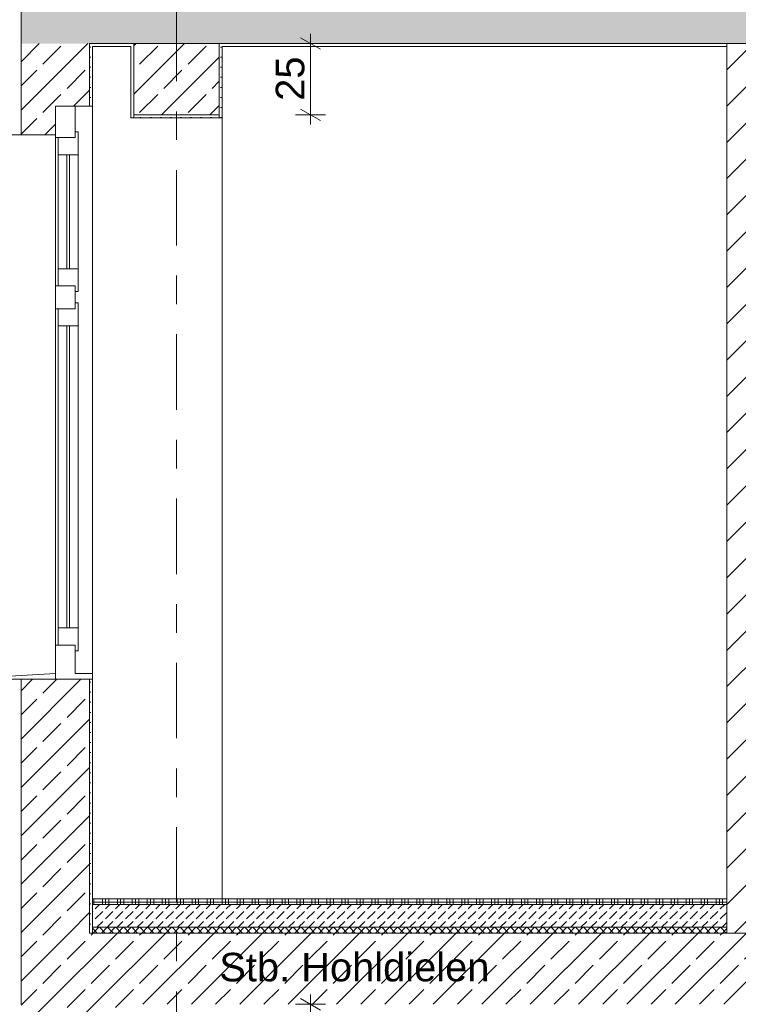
# Model space of a CAD drawing. Header units: metres. Extents: x -17.8 to 3.6, y -5.9 to 16.3.
# Tile 4 of 77: x -13.7 to -11.2, y -0.4 to 3.1. Entities that reach past the tile are written whole.
import ezdxf

# ---------------------------------------------------------------- set-up
doc = ezdxf.new("R2010")
doc.units = ezdxf.units.M
doc.header["$MEASUREMENT"] = 0
doc.linetypes.add('Strichlinie doppelt', pattern=[0.546806, 0.264583, -0.105833, 0.070556, -0.105833])
doc.linetypes.add('Wipeout_Contour', pattern=[1, 0, -1])
for name, color, linetype in [('152 - Bemaßung_ Beschriftung.Ausbau', 7, 'Continuous'), ('451 - Universal.Achsen Raster', 7, 'Continuous'), ('603 - Struktur.Bodenplatte_ Decke Roh', 7, 'Continuous'), ('604 - Struktur.Wand Aussen', 7, 'Continuous'), ('605 - Struktur.Wand Innen', 7, 'Continuous'), ('607 - Struktur.Stütze', 7, 'Continuous'), ('608 - Struktur.Träger', 7, 'Continuous'), ('650 - Abdeckung.Fußboden Aufbau', 7, 'Continuous')]:
    doc.layers.add(name, color=color, linetype=linetype)
doc.styles.add('ERSTELLTER_STIL_1', font='txt')
doc.dimstyles.new('ERSTELLTER_STIL__1', dxfattribs={"dimtxt": 0.1, "dimasz": 0.0532, "dimexe": 0.18, "dimexo": 0.0625, "dimgap": 0, "dimtad": 1, "dimzin": 0, "dimdsep": 46, "dimtxsty": 'ERSTELLTER_STIL_1', "dimblk": 'ARROWHEAD_2', "dimblk1": 'ARROWHEAD_2', "dimblk2": 'ARROWHEAD_2', "dimcen": 0.09, "dimse1": 1, "dimse2": 1, "dimclrd": 7, "dimclre": 7, "dimclrt": 7, "dimazin": 0, "dimtfac": 1, "dimtdec": 4, "dimtmove": 0, "dimatfit": 3, "dimfxl": 1, "dimtolj": 1, "dimtzin": 0, "dimarcsym": 0})
pattern_1 = [(45, (0, 0), (-0.0848528, 0.0848528), []), (45, (-0.04243, 0.04243), (-0.0848528, 0.0848528), [0.09, -0.03])]
pattern_2 = [(45, (0, 0), (-0.01767767, 0.01767767), [0, -0.025])]

# ---------------------------------------------------------------- blocks, each defined once
blk = doc.blocks.new('*X19')
at = {"layer": '650 - Abdeckung.Fußboden Aufbau', "color": 7, "linetype": 'Continuous', "lineweight": 5}
for p, q in [((-13.44, 0), (-13.44, -0.02)), ((-13.41, 0), (-13.41, -0.02)), ((-13.39875, 0), (-13.39875, -0.02)), ((-13.3875, 0), (-13.3875, -0.02)), ((-13.3575, 0), (-13.3575, -0.02)), ((-13.34625, 0), (-13.34625, -0.02)), ((-13.335, 0), (-13.335, -0.02)), ((-13.305, 0), (-13.305, -0.02)), ((-13.29375, 0), (-13.29375, -0.02)), ((-13.2825, 0), (-13.2825, -0.02)), ((-13.2525, 0), (-13.2525, -0.02)), ((-13.24125, 0), (-13.24125, -0.02)), ((-13.23, 0), (-13.23, -0.02)), ((-13.2, 0), (-13.2, -0.02)), ((-13.18875, 0), (-13.18875, -0.02)), ((-13.1775, 0), (-13.1775, -0.02)), ((-13.1475, 0), (-13.1475, -0.02)), ((-13.13625, 0), (-13.13625, -0.02)), ((-13.125, 0), (-13.125, -0.02)), ((-13.095, 0), (-13.095, -0.02)), ((-13.08375, 0), (-13.08375, -0.02)), ((-13.0725, 0), (-13.0725, -0.02)), ((-13.0425, 0), (-13.0425, -0.02)), ((-13.03125, 0), (-13.03125, -0.02)), ((-13.02, 0), (-13.02, -0.02)), ((-12.99, 0), (-12.99, -0.02)), ((-12.97875, 0), (-12.97875, -0.02)), ((-12.9675, 0), (-12.9675, -0.02)), ((-12.9375, 0), (-12.9375, -0.02)), ((-12.92625, 0), (-12.92625, -0.02)), ((-12.915, 0), (-12.915, -0.02)), ((-12.885, 0), (-12.885, -0.02)), ((-12.87375, 0), (-12.87375, -0.02)), ((-12.8625, 0), (-12.8625, -0.02)), ((-12.8325, 0), (-12.8325, -0.02)), ((-12.82125, 0), (-12.82125, -0.02)), ((-12.81, 0), (-12.81, -0.02)), ((-12.78, 0), (-12.78, -0.02)), ((-12.76875, 0), (-12.76875, -0.02)), ((-12.7575, 0), (-12.7575, -0.02)), ((-12.7275, 0), (-12.7275, -0.02)), ((-12.71625, 0), (-12.71625, -0.02)), ((-12.705, 0), (-12.705, -0.02)), ((-12.675, 0), (-12.675, -0.02)), ((-12.66375, 0), (-12.66375, -0.02)), ((-12.6525, 0), (-12.6525, -0.02)), ((-12.6225, 0), (-12.6225, -0.02)), ((-12.61125, 0), (-12.61125, -0.02)), ((-12.6, 0), (-12.6, -0.02)), ((-12.57, 0), (-12.57, -0.02)), ((-12.55875, 0), (-12.55875, -0.02)), ((-12.5475, 0), (-12.5475, -0.02)), ((-12.5175, 0), (-12.5175, -0.02)), ((-12.50625, 0), (-12.50625, -0.02)), ((-12.495, 0), (-12.495, -0.02)), ((-12.465, 0), (-12.465, -0.02)), ((-12.45375, 0), (-12.45375, -0.02)), ((-12.4425, 0), (-12.4425, -0.02)), ((-12.4125, 0), (-12.4125, -0.02)), ((-12.40125, 0), (-12.40125, -0.02)), ((-12.39, 0), (-12.39, -0.02)), ((-12.36, 0), (-12.36, -0.02)), ((-12.34875, 0), (-12.34875, -0.02)), ((-12.3375, 0), (-12.3375, -0.02)), ((-12.3075, 0), (-12.3075, -0.02)), ((-12.29625, 0), (-12.29625, -0.02)), ((-12.285, 0), (-12.285, -0.02)), ((-12.255, 0), (-12.255, -0.02)), ((-12.24375, 0), (-12.24375, -0.02)), ((-12.2325, 0), (-12.2325, -0.02)), ((-12.2025, 0), (-12.2025, -0.02)), ((-12.19125, 0), (-12.19125, -0.02)), ((-12.18, 0), (-12.18, -0.02)), ((-12.15, 0), (-12.15, -0.02)), ((-12.13875, 0), (-12.13875, -0.02)), ((-12.1275, 0), (-12.1275, -0.02)), ((-12.0975, 0), (-12.0975, -0.02)), ((-12.08625, 0), (-12.08625, -0.02)), ((-12.075, 0), (-12.075, -0.02)), ((-12.045, 0), (-12.045, -0.02)), ((-12.03375, 0), (-12.03375, -0.02)), ((-12.0225, 0), (-12.0225, -0.02)), ((-11.9925, 0), (-11.9925, -0.02)), ((-11.98125, 0), (-11.98125, -0.02)), ((-11.97, 0), (-11.97, -0.02)), ((-11.94, 0), (-11.94, -0.02)), ((-11.92875, 0), (-11.92875, -0.02)), ((-11.9175, 0), (-11.9175, -0.02)), ((-11.8875, 0), (-11.8875, -0.02)), ((-11.87625, 0), (-11.87625, -0.02)), ((-11.865, 0), (-11.865, -0.02)), ((-11.835, 0), (-11.835, -0.02)), ((-11.82375, 0), (-11.82375, -0.02)), ((-11.8125, 0), (-11.8125, -0.02)), ((-11.7825, 0), (-11.7825, -0.02)), ((-11.77125, 0), (-11.77125, -0.02)), ((-11.76, 0), (-11.76, -0.02)), ((-11.73, 0), (-11.73, -0.02)), ((-11.71875, 0), (-11.71875, -0.02)), ((-11.7075, 0), (-11.7075, -0.02)), ((-11.6775, 0), (-11.6775, -0.02)), ((-11.66625, 0), (-11.66625, -0.02)), ((-11.655, 0), (-11.655, -0.02)), ((-11.625, 0), (-11.625, -0.02)), ((-11.61375, 0), (-11.61375, -0.02)), ((-11.6025, 0), (-11.6025, -0.02)), ((-11.5725, 0), (-11.5725, -0.02)), ((-11.56125, 0), (-11.56125, -0.02)), ((-11.55, 0), (-11.55, -0.02)), ((-11.52, 0), (-11.52, -0.02)), ((-11.50875, 0), (-11.50875, -0.02)), ((-11.4975, 0), (-11.4975, -0.02)), ((-11.4675, 0), (-11.4675, -0.02)), ((-11.45625, 0), (-11.45625, -0.02)), ((-11.445, 0), (-11.445, -0.02)), ((-11.415, 0), (-11.415, -0.02)), ((-11.40375, 0), (-11.40375, -0.02)), ((-11.3925, 0), (-11.3925, -0.02)), ((-11.3625, 0), (-11.3625, -0.02)), ((-11.35125, 0), (-11.35125, -0.02)), ((-11.34, 0), (-11.34, -0.02)), ((-11.31, 0), (-11.31, -0.02)), ((-11.29875, 0), (-11.29875, -0.02)), ((-11.2875, 0), (-11.2875, -0.02)), ((-11.2575, 0), (-11.2575, -0.02)), ((-11.24625, 0), (-11.24625, -0.02)), ((-11.235, 0), (-11.235, -0.02)), ((-13.445, -0.01125), (-13.44, -0.01125)), ((-13.44, -0.01125), (-13.3875, -0.01125)), ((-13.3875, -0.01125), (-13.335, -0.01125)), ((-13.335, -0.01125), (-13.2825, -0.01125)), ((-13.2825, -0.01125), (-13.23, -0.01125)), ((-13.23, -0.01125), (-13.1775, -0.01125)), ((-13.1775, -0.01125), (-13.125, -0.01125)), ((-13.125, -0.01125), (-13.0725, -0.01125)), ((-13.0725, -0.01125), (-13.02, -0.01125)), ((-13.02, -0.01125), (-12.9675, -0.01125)), ((-12.9675, -0.01125), (-12.915, -0.01125)), ((-12.915, -0.01125), (-12.8625, -0.01125)), ((-12.8625, -0.01125), (-12.81, -0.01125)), ((-12.81, -0.01125), (-12.7575, -0.01125)), ((-12.7575, -0.01125), (-12.705, -0.01125)), ((-12.705, -0.01125), (-12.6525, -0.01125)), ((-12.6525, -0.01125), (-12.6, -0.01125)), ((-12.6, -0.01125), (-12.5475, -0.01125)), ((-12.5475, -0.01125), (-12.495, -0.01125)), ((-12.495, -0.01125), (-12.4425, -0.01125)), ((-12.4425, -0.01125), (-12.39, -0.01125)), ((-12.39, -0.01125), (-12.3375, -0.01125)), ((-12.3375, -0.01125), (-12.285, -0.01125)), ((-12.285, -0.01125), (-12.2325, -0.01125)), ((-12.2325, -0.01125), (-12.18, -0.01125)), ((-12.18, -0.01125), (-12.1275, -0.01125)), ((-12.1275, -0.01125), (-12.075, -0.01125)), ((-12.075, -0.01125), (-12.0225, -0.01125)), ((-12.0225, -0.01125), (-11.97, -0.01125)), ((-11.97, -0.01125), (-11.9175, -0.01125)), ((-11.9175, -0.01125), (-11.865, -0.01125)), ((-11.865, -0.01125), (-11.8125, -0.01125)), ((-11.8125, -0.01125), (-11.76, -0.01125)), ((-11.76, -0.01125), (-11.7075, -0.01125)), ((-11.7075, -0.01125), (-11.655, -0.01125)), ((-11.655, -0.01125), (-11.6025, -0.01125)), ((-11.6025, -0.01125), (-11.55, -0.01125)), ((-11.55, -0.01125), (-11.4975, -0.01125)), ((-11.4975, -0.01125), (-11.445, -0.01125)), ((-11.445, -0.01125), (-11.3925, -0.01125)), ((-11.3925, -0.01125), (-11.34, -0.01125)), ((-11.34, -0.01125), (-11.2875, -0.01125)), ((-11.2875, -0.01125), (-11.235, -0.01125)), ((-11.235, -0.01125), (-11.22, -0.01125))]:
    blk.add_line(p, q, dxfattribs=at)
blk = doc.blocks.new('*D84')
at = {"layer": '152 - Bemaßung_ Beschriftung.Ausbau', "color": 7, "linetype": 'Continuous', "lineweight": 5}
for p, q in [((-12.6455, 2.9798), (-12.7155, 3.0202)), ((-12.6805, 3), (-12.6805, 3.0342)), ((-12.628, 3), (-12.733, 3)), ((-12.6805, 2.75), (-12.6805, 3)), ((-12.7155, 2.7702), (-12.6455, 2.7298)), ((-12.628, 2.75), (-12.733, 2.75)), ((-12.6805, 2.7158), (-12.6805, 2.75))]:
    blk.add_line(p, q, dxfattribs=at)
at = {"layer": '152 - Bemaßung_ Beschriftung.Ausbau', "color": 7, "lineweight": 5, "insert": (-12.7005, 2.7991), "char_height": 0.1, "attachment_point": 7, "rotation": 90, "style": 'ERSTELLTER_STIL_1'}
blk.add_mtext('\\A1;{\\pql;\\fArial|b0|i0|c0|p38;25}', dxfattribs=at)
blk = doc.blocks.new('ARROWHEAD_2')
at = {"color": 0, "linetype": 'Continuous', "lineweight": 0}
for p, q in [((-0.378, -0.655), (0.378, 0.655)), ((0, 0), (-1, 0))]:
    blk.add_line(p, q, dxfattribs=at)
blk = doc.blocks.new('*D85')
at = {"layer": '152 - Bemaßung_ Beschriftung.Ausbau', "color": 7, "linetype": 'Continuous', "lineweight": 5}
for p, q in [((-12.6805, -0.37), (-12.6805, -0.3358)), ((-12.628, -0.37), (-12.733, -0.37)), ((-12.6455, -0.3902), (-12.7155, -0.3498)), ((-12.6805, -0.62), (-12.6805, -0.37)), ((-12.628, -0.62), (-12.733, -0.62)), ((-12.7155, -0.5998), (-12.6455, -0.6402)), ((-12.6805, -0.6542), (-12.6805, -0.62))]:
    blk.add_line(p, q, dxfattribs=at)
at = {"layer": '152 - Bemaßung_ Beschriftung.Ausbau', "color": 7, "lineweight": 5, "insert": (-12.7005, -0.5709), "char_height": 0.1, "attachment_point": 7, "rotation": 90, "style": 'ERSTELLTER_STIL_1'}
blk.add_mtext('\\A1;{\\pql;\\fArial|b0|i0|c0|p38;25}', dxfattribs=at)
blk = doc.blocks.new('*D92')
at = {"layer": '152 - Bemaßung_ Beschriftung.Ausbau', "color": 7, "linetype": 'Continuous', "lineweight": 5}
for p, q in [((-14.855, 0), (-14.855, 13.3199)), ((-14.8025, 0), (-14.9075, 0)), ((-14.89, 0.0202), (-14.82, -0.0202)), ((-14.855, -1.75), (-14.855, 0)), ((-14.8025, -1.75), (-14.9075, -1.75)), ((-14.89, -1.7298), (-14.82, -1.7702))]:
    blk.add_line(p, q, dxfattribs=at)
at = {"color": 254, "linetype": 'Wipeout_Contour', "lineweight": 0, "ltscale": 59.837338}
blk.add_wipeout([(-14.8563, -1.0268), (-14.8563, -0.7232), (-14.9938, -0.7232), (-14.9938, -1.0268)], dxfattribs=at).dxf.layer = '152 - Bemaßung_ Beschriftung.Ausbau'
at = {"layer": '152 - Bemaßung_ Beschriftung.Ausbau', "color": 7, "lineweight": 5, "insert": (-14.875, -1.008), "char_height": 0.1, "attachment_point": 7, "rotation": 90, "style": 'ERSTELLTER_STIL_1'}
blk.add_mtext('\\A1;{\\pql;\\fArial|b0|i0|c0|p38;1,75}', dxfattribs=at)
blk = doc.blocks.new('*D93')
at = {"layer": '152 - Bemaßung_ Beschriftung.Ausbau', "color": 7, "linetype": 'Continuous', "lineweight": 5}
for p, q in [((-14.82, 13.2997), (-14.89, 13.3401)), ((-14.855, 13.3199), (-14.855, 13.3541)), ((-14.8025, 13.3199), (-14.9075, 13.3199)), ((-14.855, 0), (-14.855, 13.3199)), ((-14.89, 0.0202), (-14.82, -0.0202))]:
    blk.add_line(p, q, dxfattribs=at)
at = {"color": 254, "linetype": 'Wipeout_Contour', "lineweight": 0, "ltscale": 65.424627}
blk.add_wipeout([(-14.8563, 6.4201), (-14.8563, 6.8997), (-14.9938, 6.8997), (-14.9938, 6.4201)], dxfattribs=at).dxf.layer = '152 - Bemaßung_ Beschriftung.Ausbau'
at = {"layer": '152 - Bemaßung_ Beschriftung.Ausbau', "color": 7, "lineweight": 5, "insert": (-14.8556, 6.4389), "char_height": 0.1, "attachment_point": 7, "rotation": 90, "style": 'ERSTELLTER_STIL_1'}
blk.add_mtext('\\A1;{\\pql;\\fArial|b0|i0|c0|p38;13,31\\fArial|b0|i0|c0|p38;\\A1{\\H.66x;\\S99^  ;}}', dxfattribs=at)
blk = doc.blocks.new('*D95')
at = {"layer": '152 - Bemaßung_ Beschriftung.Ausbau', "color": 7, "linetype": 'Continuous', "lineweight": 5}
for p, q in [((-14.3025, 0), (-14.4075, 0)), ((-14.39, 0.0202), (-14.32, -0.0202)), ((-14.355, -1.75), (-14.355, 0)), ((-14.3025, -1.75), (-14.4075, -1.75)), ((-14.39, -1.7298), (-14.32, -1.7702))]:
    blk.add_line(p, q, dxfattribs=at)
at = {"color": 254, "linetype": 'Wipeout_Contour', "lineweight": 0, "ltscale": 57.842028}
blk.add_wipeout([(-14.3563, -1.0268), (-14.3563, -0.7232), (-14.4938, -0.7232), (-14.4938, -1.0268)], dxfattribs=at).dxf.layer = '152 - Bemaßung_ Beschriftung.Ausbau'
at = {"layer": '152 - Bemaßung_ Beschriftung.Ausbau', "color": 7, "lineweight": 5, "insert": (-14.375, -1.008), "char_height": 0.1, "attachment_point": 7, "rotation": 90, "style": 'ERSTELLTER_STIL_1'}
blk.add_mtext('\\A1;{\\pql;\\fArial|b0|i0|c0|p38;1,75}', dxfattribs=at)
blk = doc.blocks.new('*D96')
at = {"layer": '152 - Bemaßung_ Beschriftung.Ausbau', "color": 7, "linetype": 'Continuous', "lineweight": 5}
for p, q in [((-14.3025, 0.77), (-14.4075, 0.77)), ((-14.39, 0.7902), (-14.32, 0.7498)), ((-14.355, 0), (-14.355, 0.77)), ((-14.3025, 0), (-14.4075, 0)), ((-14.39, 0.0202), (-14.32, -0.0202))]:
    blk.add_line(p, q, dxfattribs=at)
at = {"color": 254, "linetype": 'Wipeout_Contour', "lineweight": 0, "ltscale": 57.757076}
blk.add_wipeout([(-14.3563, 0.2904), (-14.3563, 0.4796), (-14.4938, 0.4796), (-14.4938, 0.2904)], dxfattribs=at).dxf.layer = '152 - Bemaßung_ Beschriftung.Ausbau'
at = {"layer": '152 - Bemaßung_ Beschriftung.Ausbau', "color": 7, "lineweight": 5, "insert": (-14.375, 0.3091), "char_height": 0.1, "attachment_point": 7, "rotation": 90, "style": 'ERSTELLTER_STIL_1'}
blk.add_mtext('\\A1;{\\pql;\\fArial|b0|i0|c0|p38;77}', dxfattribs=at)
blk = doc.blocks.new('*D97')
at = {"layer": '152 - Bemaßung_ Beschriftung.Ausbau', "color": 7, "linetype": 'Continuous', "lineweight": 5}
for p, q in [((-14.39, 2.8002), (-14.32, 2.7598)), ((-14.3025, 2.78), (-14.4075, 2.78)), ((-14.355, 0.77), (-14.355, 2.78)), ((-14.3025, 0.77), (-14.4075, 0.77)), ((-14.39, 0.7902), (-14.32, 0.7498))]:
    blk.add_line(p, q, dxfattribs=at)
at = {"color": 254, "linetype": 'Wipeout_Contour', "lineweight": 0, "ltscale": 58.176424}
blk.add_wipeout([(-14.3563, 1.6232), (-14.3563, 1.9268), (-14.4938, 1.9268), (-14.4938, 1.6232)], dxfattribs=at).dxf.layer = '152 - Bemaßung_ Beschriftung.Ausbau'
at = {"layer": '152 - Bemaßung_ Beschriftung.Ausbau', "color": 7, "lineweight": 5, "insert": (-14.375, 1.642), "char_height": 0.1, "attachment_point": 7, "rotation": 90, "style": 'ERSTELLTER_STIL_1'}
blk.add_mtext('\\A1;{\\pql;\\fArial|b0|i0|c0|p38;2,01}', dxfattribs=at)
blk = doc.blocks.new('*D98')
at = {"layer": '152 - Bemaßung_ Beschriftung.Ausbau', "color": 7, "linetype": 'Continuous', "lineweight": 5}
for p, q in [((-14.39, 3.3852), (-14.32, 3.3448)), ((-14.3025, 3.365), (-14.4075, 3.365)), ((-14.355, 2.78), (-14.355, 3.365)), ((-14.39, 2.8002), (-14.32, 2.7598)), ((-14.3025, 2.78), (-14.4075, 2.78))]:
    blk.add_line(p, q, dxfattribs=at)
at = {"layer": '152 - Bemaßung_ Beschriftung.Ausbau', "color": 7, "lineweight": 5, "insert": (-14.3734, 2.9716), "char_height": 0.1, "attachment_point": 7, "rotation": 90, "style": 'ERSTELLTER_STIL_1'}
blk.add_mtext('\\A1;{\\pql;\\fArial|b0|i0|c0|p38;58\\fArial|b0|i0|c0|p38;\\A1{\\H.66x;\\S5^  ;}}', dxfattribs=at)
at = {"color": 254, "linetype": 'Wipeout_Contour', "lineweight": 0, "ltscale": 59.035364}
blk.add_wipeout([(-14.3563, 2.9528), (-14.3563, 3.1922), (-14.4938, 3.1922), (-14.4938, 2.9528)], dxfattribs=at).dxf.layer = '152 - Bemaßung_ Beschriftung.Ausbau'

msp = doc.modelspace()

# ---------------------------------------------------------------- hatches: boundary and pattern name
at = {"layer": '603 - Struktur.Bodenplatte_ Decke Roh', "linetype": 'Continuous', "lineweight": 5}
h = msp.add_hatch(dxfattribs=at)
h.set_pattern_fill('Beton__Stahlbeton_0001', style=0, pattern_type=2)
h.set_pattern_definition(pattern_1)
h.paths.add_polyline_path([(-0.005, 3), (-0.005, 3.25), (-13.695, 3.25), (-13.695, 3), (-13.455, 3), (-13.31, 3), (-12.99, 3), (-11.22, 3), (-11.1055, 3), (-8.51, 3), (-8.09, 3), (-6.01, 3), (-5.79, 3), (-5.41, 3), (-5.19, 3), (-0.71, 3), (-0.39, 3), (-0.245, 3)])
h = msp.add_hatch(dxfattribs=at)
h.set_pattern_fill('Gips_0001', style=0, pattern_type=2)
h.set_pattern_definition(pattern_2)
h.paths.add_polyline_path([(-13.455, 2.99), (-13.31, 2.99), (-13.31, 3), (-13.455, 3)])
h = msp.add_hatch(dxfattribs=at)
h.set_pattern_fill('Gips_0001', style=0, pattern_type=2)
h.set_pattern_definition(pattern_2)
h.paths.add_polyline_path([(-12.99, 2.99), (-11.22, 2.99), (-11.22, 3), (-12.99, 3)])
h = msp.add_hatch(dxfattribs=at)
h.set_pattern_fill('Beton__Stahlbeton_0001', style=0, pattern_type=2)
h.set_pattern_definition(pattern_1)
h.paths.add_polyline_path([(-13.695, -0.12), (-13.695, -0.37), (-8.6034, -0.37), (-8.6034, -0.12)])
at = {"layer": '604 - Struktur.Wand Aussen', "linetype": 'Continuous', "lineweight": 5}
h = msp.add_hatch(dxfattribs=at)
h.set_pattern_fill('Beton__Stahlbeton_0001', style=0, pattern_type=2)
h.set_pattern_definition(pattern_1)
h.paths.add_polyline_path([(-13.695, 2.68), (-13.575, 2.68), (-13.575, 2.78), (-13.505, 2.78), (-13.455, 2.78), (-13.455, 2.99), (-13.455, 3), (-13.695, 3)])
h = msp.add_hatch(dxfattribs=at)
h.set_pattern_fill('Gips_0001', style=0, pattern_type=2)
h.set_pattern_definition(pattern_2)
h.paths.add_polyline_path([(-13.455, 2.99), (-13.455, 2.78), (-13.445, 2.78), (-13.445, 2.99)])
h = msp.add_hatch(dxfattribs=at)
h.set_pattern_fill('Beton__Stahlbeton_0001', style=0, pattern_type=2)
h.set_pattern_definition(pattern_1)
h.paths.add_polyline_path([(-13.695, -0.12), (-13.455, -0.12), (-13.455, 0.77), (-13.505, 0.77), (-13.575, 0.77), (-13.695, 0.77)])
h = msp.add_hatch(dxfattribs=at)
h.set_pattern_fill('Gips_0001', style=0, pattern_type=2)
h.set_pattern_definition(pattern_2)
h.paths.add_polyline_path([(-13.455, -0.12), (-13.445, -0.12), (-13.445, 0.77), (-13.455, 0.77)])
h = msp.add_hatch(dxfattribs=at)
h.set_pattern_fill('Beton__Stahlbeton_0001', style=0, pattern_type=2)
h.set_pattern_definition(pattern_1)
h.paths.add_polyline_path([(-13.695, -3.26), (-13.34, -3.26), (-13.34, -0.37), (-13.695, -0.37)])
at = {"layer": '608 - Struktur.Träger', "linetype": 'Continuous', "lineweight": 5}
h = msp.add_hatch(dxfattribs=at)
h.set_pattern_fill('Gips_0001', style=0, pattern_type=2)
h.set_pattern_definition(pattern_2)
h.paths.add_polyline_path([(-13.31, 2.74), (-13.3, 2.74), (-13.3, 2.75), (-13.3, 3), (-13.31, 3)])
h = msp.add_hatch(dxfattribs=at)
h.set_pattern_fill('Beton__Stahlbeton_0001', style=0, pattern_type=2)
h.set_pattern_definition(pattern_1)
h.paths.add_polyline_path([(-13.3, 2.75), (-13, 2.75), (-13, 3), (-13.3, 3)])
h = msp.add_hatch(dxfattribs=at)
h.set_pattern_fill('Gips_0001', style=0, pattern_type=2)
h.set_pattern_definition(pattern_2)
h.paths.add_polyline_path([(-13, 2.75), (-13, 2.74), (-12.99, 2.74), (-12.99, 3), (-13, 3)])
h = msp.add_hatch(dxfattribs=at)
h.set_pattern_fill('Gips_0001', style=0, pattern_type=2)
h.set_pattern_definition(pattern_2)
h.paths.add_polyline_path([(-13, 2.75), (-13.3, 2.75), (-13.3, 2.74), (-13, 2.74)])

# ---------------------------------------------------------------- linework, layer by layer
at = {"layer": '451 - Universal.Achsen Raster', "color": 160, "linetype": 'Strichlinie doppelt', "lineweight": 9, "true_color": 0x3232ff}
msp.add_line((-13.15, 15.81), (-13.15, -5.5), dxfattribs=at)
at = {"layer": '603 - Struktur.Bodenplatte_ Decke Roh', "color": 7, "linetype": 'Continuous', "lineweight": 5}
msp.add_line((-13.31, 2.99), (-13.445, 2.99), dxfattribs=at)
at = {"layer": '603 - Struktur.Bodenplatte_ Decke Roh', "color": 7, "linetype": 'Continuous', "lineweight": 18}
msp.add_line((-13.695, -0.12), (-13.695, -0.37), dxfattribs=at)
at = {"layer": '604 - Struktur.Wand Aussen', "color": 7, "linetype": 'Continuous', "lineweight": 5}
for p, q in [((-13.445, 2.99), (-13.445, 2.78)), ((-13.445, 2.78), (-13.455, 2.78)), ((-13.445, 0.77), (-13.445, 0))]:
    msp.add_line(p, q, dxfattribs=at)
at = {"layer": '604 - Struktur.Wand Aussen', "color": 7, "linetype": 'Continuous', "lineweight": 13}
for p, q in [((-13.575, 2.78), (-13.575, 2.68)), ((-13.445, 2.78), (-13.445, 0.79)), ((-13.575, 2.68), (-13.695, 2.68)), ((-13.695, 0.77), (-13.695, -0.12)), ((-13.455, 0.77), (-13.455, -0.12))]:
    msp.add_line(p, q, dxfattribs=at)
at = {"layer": '604 - Struktur.Wand Aussen', "color": 7, "linetype": 'Continuous', "lineweight": 9}
for p, q in [((-13.575, 2.68), (-13.575, 2.67)), ((-13.575, 2.15), (-13.575, 2.67)), ((-13.565, 2.67), (-13.565, 2.61)), ((-13.495, 2.69), (-13.505, 2.69)), ((-13.495, 2.69), (-13.495, 2.61)), ((-13.565, 2.2339), (-13.565, 2.61)), ((-13.535, 2.61), (-13.535, 2.21)), ((-13.525, 2.61), (-13.525, 2.21)), ((-13.495, 2.2341), (-13.495, 2.61)), ((-13.565, 2.2332), (-13.565, 2.2339)), ((-13.565, 2.2223), (-13.565, 2.2332)), ((-13.565, 2.2216), (-13.565, 2.2223)), ((-13.565, 2.2107), (-13.565, 2.2216)), ((-13.565, 2.21), (-13.565, 2.2107)), ((-13.495, 2.21), (-13.495, 2.2341)), ((-13.565, 2.21), (-13.565, 2.15)), ((-13.495, 2.21), (-13.495, 2.13)), ((-13.575, 2.15), (-13.575, 2.07)), ((-13.495, 2.13), (-13.505, 2.13)), ((-13.495, 2.09), (-13.505, 2.09)), ((-13.495, 2.09), (-13.495, 2.01)), ((-13.575, 0.89), (-13.575, 2.07)), ((-13.565, 2.07), (-13.565, 2.01)), ((-13.565, 2.01), (-13.565, 2.0084)), ((-13.565, 1.9852), (-13.565, 2.0084)), ((-13.535, 2.01), (-13.535, 0.95)), ((-13.525, 2.01), (-13.525, 0.95)), ((-13.495, 2.01), (-13.495, 1.9336)), ((-13.565, 1.9852), (-13.565, 1.9836)), ((-13.565, 1.9603), (-13.565, 1.9836)), ((-13.565, 1.9603), (-13.565, 1.9587)), ((-13.565, 1.9355), (-13.565, 1.9587)), ((-13.565, 1.9355), (-13.565, 1.9339)), ((-13.565, 1.046), (-13.565, 1.9339)), ((-13.495, 1.2556), (-13.495, 1.9336)), ((-13.495, 1.0264), (-13.495, 1.2556)), ((-13.565, 1.2323), (-13.565, 1.2342)), ((-13.565, 1.2009), (-13.565, 1.2029)), ((-13.565, 1.1695), (-13.565, 1.1715)), ((-13.565, 1.1382), (-13.565, 1.1401)), ((-13.565, 1.1068), (-13.565, 1.1088)), ((-13.565, 1.0754), (-13.565, 1.0774)), ((-13.565, 1.0441), (-13.565, 1.046)), ((-13.565, 1.0261), (-13.565, 1.0441)), ((-13.565, 1.0245), (-13.565, 1.0261)), ((-13.565, 1.0147), (-13.565, 1.0245)), ((-13.565, 1.0127), (-13.565, 1.0147)), ((-13.565, 1.0013), (-13.565, 1.0127)), ((-13.495, 0.95), (-13.495, 1.0264)), ((-13.565, 0.9997), (-13.565, 1.0013)), ((-13.565, 0.9833), (-13.565, 0.9997)), ((-13.565, 0.9814), (-13.565, 0.9833)), ((-13.565, 0.9764), (-13.565, 0.9814)), ((-13.565, 0.9748), (-13.565, 0.9764)), ((-13.565, 0.952), (-13.565, 0.9748)), ((-13.565, 0.9516), (-13.565, 0.952)), ((-13.565, 0.95), (-13.565, 0.9516)), ((-13.565, 0.95), (-13.565, 0.89)), ((-13.495, 0.95), (-13.495, 0.87)), ((-13.575, 0.89), (-13.575, 0.77)), ((-13.495, 0.87), (-13.505, 0.87)), ((-13.575, 0.79), (-13.885, 0.7734)), ((-13.445, 0.79), (-13.505, 0.79)), ((-13.445, 0.77), (-13.455, 0.77)), ((-13.445, 0.79), (-13.445, 0.77))]:
    msp.add_line(p, q, dxfattribs=at)
at = {"layer": '604 - Struktur.Wand Aussen', "color": 7, "linetype": 'Continuous', "lineweight": 13, "flags": 128}
for points in [[(-13.695, 3.25), (-13.695, 3), (-13.695, 2.68)], [(-13.455, 3), (-13.455, 2.99), (-13.455, 2.78)], [(-13.455, 2.78), (-13.505, 2.78), (-13.575, 2.78)], [(-13.455, 0.77), (-13.505, 0.77), (-13.575, 0.77), (-13.695, 0.77)]]:
    msp.add_lwpolyline(points, dxfattribs=at)
at = {"layer": '604 - Struktur.Wand Aussen', "color": 7, "linetype": 'Continuous', "lineweight": 9, "flags": 128}
for points in [[(-13.505, 2.78), (-13.505, 2.69), (-13.505, 2.67)], [(-13.505, 2.67), (-13.565, 2.67), (-13.575, 2.67)], [(-13.495, 2.61), (-13.505, 2.61), (-13.525, 2.61), (-13.535, 2.61), (-13.565, 2.61)], [(-13.495, 2.21), (-13.505, 2.21), (-13.525, 2.21), (-13.535, 2.21), (-13.565, 2.21)], [(-13.505, 2.15), (-13.565, 2.15), (-13.575, 2.15)], [(-13.505, 2.15), (-13.505, 2.13), (-13.505, 2.09), (-13.505, 2.07)], [(-13.505, 2.07), (-13.565, 2.07), (-13.575, 2.07)], [(-13.495, 2.01), (-13.505, 2.01), (-13.525, 2.01), (-13.535, 2.01), (-13.565, 2.01)], [(-13.495, 0.95), (-13.505, 0.95), (-13.525, 0.95), (-13.535, 0.95), (-13.565, 0.95)], [(-13.505, 0.89), (-13.565, 0.89), (-13.575, 0.89)], [(-13.505, 0.89), (-13.505, 0.87), (-13.505, 0.79)]]:
    msp.add_lwpolyline(points, dxfattribs=at)
at = {"layer": '604 - Struktur.Wand Aussen', "color": 7, "linetype": 'Continuous', "lineweight": 5, "flags": 128}
for points in [[(-13.695, 2.68), (-13.705, 2.68), (-13.845, 2.68), (-13.855, 2.68)], [(-13.695, 0.77), (-13.705, 0.77), (-13.845, 0.77), (-13.855, 0.77)], [(-13.445, 0), (-13.445, -0.02), (-13.445, -0.1), (-13.445, -0.12)]]:
    msp.add_lwpolyline(points, dxfattribs=at)
at = {"layer": '607 - Struktur.Stütze', "color": 7, "linetype": 'Continuous', "lineweight": 13}
msp.add_line((-12.99, 0), (-12.99, 2.74), dxfattribs=at)
at = {"layer": '608 - Struktur.Träger', "color": 7, "linetype": 'Continuous', "lineweight": 5}
for p, q in [((-13.31, 2.99), (-13.31, 2.74)), ((-12.99, 2.99), (-12.99, 2.74)), ((-13.3, 2.75), (-13.3, 2.74)), ((-13, 2.75), (-13, 2.74))]:
    msp.add_line(p, q, dxfattribs=at)
at = {"layer": '608 - Struktur.Träger', "color": 7, "linetype": 'Continuous', "lineweight": 13}
for p, q in [((-13.3, 3), (-13.3, 2.75)), ((-13, 3), (-13, 2.75)), ((-13, 2.75), (-13.3, 2.75))]:
    msp.add_line(p, q, dxfattribs=at)
at = {"layer": '608 - Struktur.Träger', "color": 7, "linetype": 'Continuous', "lineweight": 5, "flags": 128}
msp.add_lwpolyline([(-12.99, 2.74), (-13, 2.74), (-13.3, 2.74), (-13.31, 2.74)], dxfattribs=at)

# ---------------------------------------------------------------- dimensions: what is measured, and where the dimension line sits
at = {"layer": '152 - Bemaßung_ Beschriftung.Ausbau', "color": 7, "linetype": 'Continuous', "lineweight": 5}
for base, p1, p2, picture, middle in [((-12.6805, 3), (-13, 2.75), (-13, 3), '*D84', (-12.7505, 2.8753)), ((-12.6805, -0.37), (-13, -0.62), (-13, -0.37), '*D85', (-12.7505, -0.4947))]:
    dim = msp.add_linear_dim(base=base, p1=p1, p2=p2, angle=90, dimstyle='ERSTELLTER_STIL__1', dxfattribs=at)
    dim.commit()
    dim.dimension.update_dxf_attribs({"geometry": picture, "text_midpoint": middle, "dimtype": 160, "text_rotation": 90})

# ---------------------------------------------------------------- next in the draw order: wipeouts: each hides what was drawn before it
at = {"color": 254, "linetype": 'Wipeout_Contour', "lineweight": 0, "ltscale": 45.523867}
msp.add_wipeout([(-11.1055, -0.12), (-11.1055, 3), (-11.22, 3), (-11.22, -0.12)], dxfattribs=at).dxf.layer = '605 - Struktur.Wand Innen'

# ---------------------------------------------------------------- next in the draw order: hatches: boundary and pattern name
at = {"layer": '605 - Struktur.Wand Innen', "linetype": 'Continuous', "lineweight": 5}
h = msp.add_hatch(dxfattribs=at)
h.set_pattern_fill('MW_Ziegel_0001', style=0, pattern_type=2)
h.set_pattern_definition([(45, (0, 0), (-0.0636396, 0.0636396), [])])
h.paths.add_polyline_path([(-11.1055, -0.12), (-11.1055, 3), (-11.22, 3), (-11.22, -0.12)])
at = {"layer": '650 - Abdeckung.Fußboden Aufbau', "linetype": 'Continuous', "lineweight": 5}
h = msp.add_hatch(dxfattribs=at)
h.set_pattern_fill('Beton__unbewehrt_0001', style=0, pattern_type=2)
h.set_pattern_definition([(45, (0, 0), (-0.03535534, 0.03535534), [0.0375, -0.0125]), (45, (1e-17, 0.035355), (-0.03535534, 0.03535534), [0.0375, -0.0125])])
h.paths.add_polyline_path([(-11.22, -0.02), (-13.445, -0.02), (-13.445, -0.1), (-11.22, -0.1)])
h = msp.add_hatch(dxfattribs=at)
h.set_pattern_fill('Dämmung__hart_2_0001', style=0, pattern_type=2)
h.set_pattern_definition([(45, (0, 0), (-0.014142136, 0.014142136), []), (135, (0, 0), (0.014142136, 0.014142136), [])])
h.paths.add_polyline_path([(-13.445, -0.1), (-13.445, -0.12), (-11.22, -0.12), (-11.22, -0.1)])

# ---------------------------------------------------------------- next in the draw order: linework, layer by layer
at = {"layer": '603 - Struktur.Bodenplatte_ Decke Roh', "color": 7, "linetype": 'Continuous', "lineweight": 5}
msp.add_line((-11.22, 2.99), (-12.99, 2.99), dxfattribs=at)
at = {"layer": '603 - Struktur.Bodenplatte_ Decke Roh', "color": 7, "linetype": 'Continuous', "lineweight": 13, "flags": 128}
msp.add_lwpolyline([(-0.245, 3), (-0.39, 3), (-0.4, 3), (-0.7, 3), (-0.71, 3), (-5.19, 3), (-5.2, 3), (-5.4, 3), (-5.41, 3), (-5.79, 3), (-5.8, 3), (-6, 3), (-6.01, 3), (-8.09, 3), (-8.1, 3), (-8.5, 3), (-8.51, 3), (-11.1055, 3), (-11.22, 3), (-12.99, 3), (-13, 3), (-13.3, 3), (-13.31, 3), (-13.455, 3)], dxfattribs=at)
at = {"layer": '603 - Struktur.Bodenplatte_ Decke Roh', "color": 7, "linetype": 'Continuous', "lineweight": 18, "flags": 128}
msp.add_lwpolyline([(-8.6034, -0.12), (-11.1055, -0.12), (-11.22, -0.12), (-13.445, -0.12), (-13.455, -0.12)], dxfattribs=at)
at = {"layer": '605 - Struktur.Wand Innen', "color": 7, "linetype": 'Continuous', "lineweight": 13}
for p, q in [((-11.22, 3), (-11.22, 2.99)), ((-11.22, 2.99), (-11.22, 0))]:
    msp.add_line(p, q, dxfattribs=at)
at = {"layer": '605 - Struktur.Wand Innen', "color": 7, "linetype": 'Continuous', "lineweight": 13, "flags": 128}
msp.add_lwpolyline([(-11.22, 0), (-11.22, -0.02), (-11.22, -0.1), (-11.22, -0.12)], dxfattribs=at)
at = {"layer": '650 - Abdeckung.Fußboden Aufbau', "color": 7, "linetype": 'Continuous', "lineweight": 5}
for p, q in [((-11.22, 0), (-13.445, 0)), ((-11.22, -0.02), (-13.445, -0.02)), ((-11.22, -0.1), (-13.445, -0.1))]:
    msp.add_line(p, q, dxfattribs=at)

# ---------------------------------------------------------------- next in the draw order: block references
msp.add_blockref('*X19', (0, 0), dxfattribs=at)

# ---------------------------------------------------------------- next in the draw order: dimensions: what is measured, and where the dimension line sits
at = {"layer": '152 - Bemaßung_ Beschriftung.Ausbau', "color": 7, "linetype": 'Continuous', "lineweight": 5}
dim = msp.add_linear_dim(base=(-14.855, 0), p1=(0.115, -1.75), p2=(-13.445, 0), angle=90, dimstyle='ERSTELLTER_STIL__1', dxfattribs=at)
dim.commit()
dim.dimension.update_dxf_attribs({"geometry": '*D92', "text_midpoint": (-14.925, -0.8781), "dimtype": 160, "text_rotation": 90})

# ---------------------------------------------------------------- next in the draw order: dimensions: what is measured, and where the dimension line sits
dim = msp.add_linear_dim(base=(-14.855, 13.3199), p1=(-13.445, 0), p2=(0.145, 13.3199), angle=90, dimstyle='ERSTELLTER_STIL__1', dxfattribs=at)
dim.commit()
dim.dimension.update_dxf_attribs({"geometry": '*D93', "text_midpoint": (-14.925, 6.7801), "dimtype": 160, "text_rotation": 90})

# ---------------------------------------------------------------- next in the draw order: dimensions: what is measured, and where the dimension line sits
dim = msp.add_linear_dim(base=(-14.355, 0), p1=(0.115, -1.75), p2=(-13.445, 0), angle=90, dimstyle='ERSTELLTER_STIL__1', dxfattribs=at)
dim.commit()
dim.dimension.update_dxf_attribs({"geometry": '*D95', "text_midpoint": (-14.425, -0.8781), "dimtype": 160, "text_rotation": 90})

# ---------------------------------------------------------------- next in the draw order: texts
at = {"layer": '152 - Bemaßung_ Beschriftung.Ausbau', "color": 7, "linetype": 'Continuous', "lineweight": 9, "insert": (-13, -0.2909), "char_height": 0.1, "attachment_point": 7, "style": 'ERSTELLTER_STIL_1'}
msp.add_mtext('\\A1;{\\pql;\\fArial|b0|i0|c0|p38;Stb. Hohldielen}', dxfattribs=at)

# ---------------------------------------------------------------- next in the draw order: dimensions: what is measured, and where the dimension line sits
at = {"layer": '152 - Bemaßung_ Beschriftung.Ausbau', "color": 7, "linetype": 'Continuous', "lineweight": 5}
dim = msp.add_linear_dim(base=(-14.355, 0.77), p1=(-13.445, 0), p2=(-13.575, 0.77), angle=90, dimstyle='ERSTELLTER_STIL__1', dxfattribs=at)
dim.commit()
dim.dimension.update_dxf_attribs({"geometry": '*D96', "text_midpoint": (-14.425, 0.3853), "dimtype": 160, "text_rotation": 90})

# ---------------------------------------------------------------- next in the draw order: dimensions: what is measured, and where the dimension line sits
dim = msp.add_linear_dim(base=(-14.355, 2.78), p1=(-13.575, 0.77), p2=(-13.575, 2.78), angle=90, dimstyle='ERSTELLTER_STIL__1', dxfattribs=at)
dim.commit()
dim.dimension.update_dxf_attribs({"geometry": '*D97', "text_midpoint": (-14.425, 1.7719), "dimtype": 160, "text_rotation": 90})

# ---------------------------------------------------------------- next in the draw order: dimensions: what is measured, and where the dimension line sits
dim = msp.add_linear_dim(base=(-14.355, 3.365), p1=(-13.575000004, 2.780000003), p2=(-13.435, 3.365), angle=90, dimstyle='ERSTELLTER_STIL__1', dxfattribs=at)
dim.commit()
dim.dimension.update_dxf_attribs({"geometry": '*D98', "text_midpoint": (-14.425, 3.182866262), "dimtype": 160, "text_rotation": 90})

doc.saveas('drawing.dxf')
